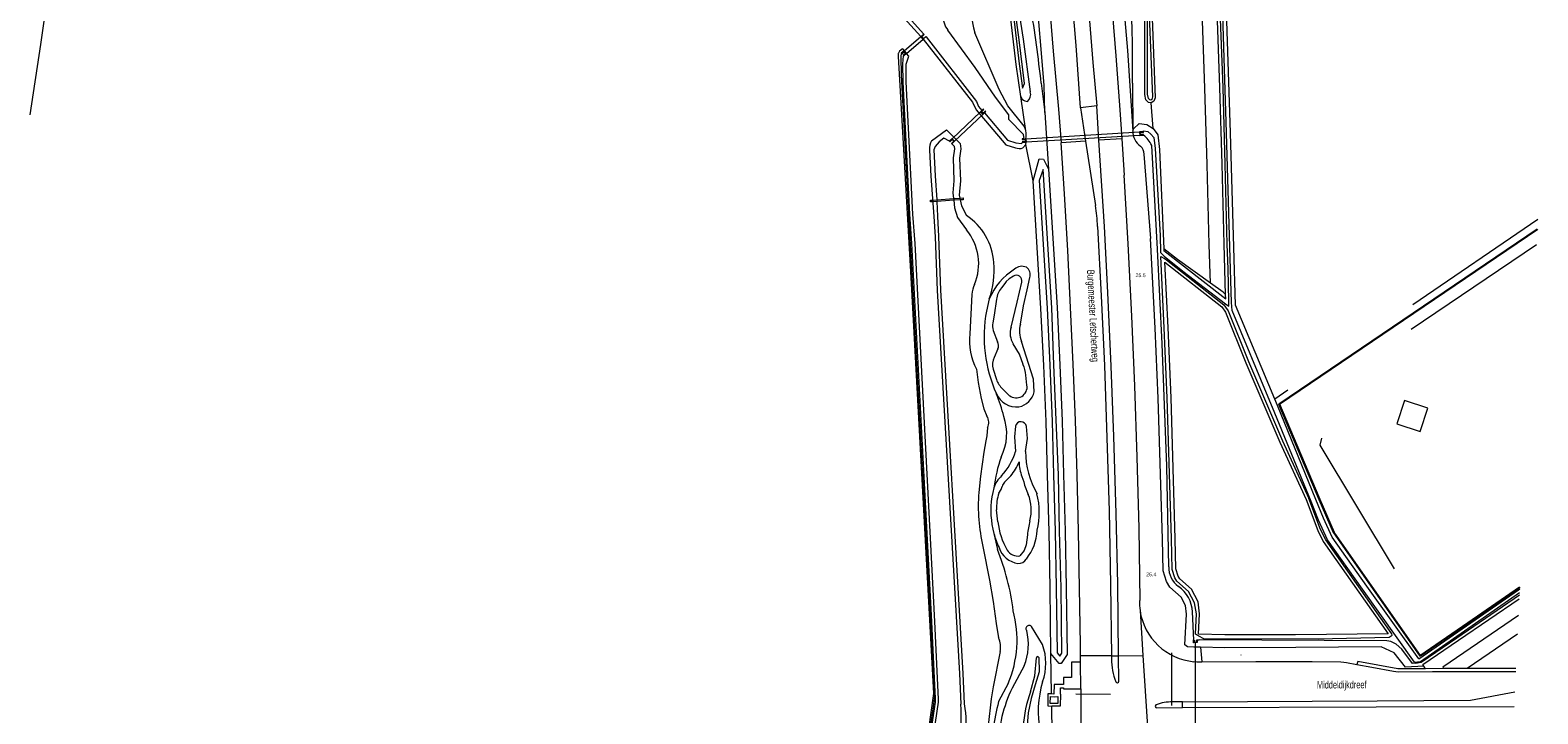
# Model space of a CAD drawing. Header units: metres. Extents: x 120324 to 133000, y 395500 to 402438.
# Tile 55 of 95: x 126024 to 126529, y 400428 to 400657. Entities that reach past the tile are written whole.
import ezdxf

# ---------------------------------------------------------------- set-up
doc = ezdxf.new("R2010")
doc.units = ezdxf.units.M
doc.linetypes.add('DGN1', pattern=[76.057638, 0, -76.057638])
doc.linetypes.add('DGN2', pattern=[101.410184, 50.705092, -50.705092])
for name, color, linetype, lineweight, true_color in [('gg-afsc-hekwerk', 7, 'Continuous', 30, 0x00d228), ('gg-bbg-lage trafo', 7, 'Continuous', 13, 0xff5000), ('gg-bbg-overig bouwwerk', 7, 'Continuous', 0, 0xff5000), ('gg-knt-BGT kruinlijn', 7, 'Continuous', 0, 0x787878), ('gg-knt-bronhoudergrens', 7, 'DGN2', 0, 0xffaad2), ('gg-kntw-bovenkant insteek waterloop', 7, 'Continuous', 0, 0xa0a0ff), ('gg-kntw-waterlijn', 7, 'Continuous', 0, 0xaaebff), ('gg-kwrk-duiker nz buis', 7, 'DGN2', 0, 0x969696), ('gg-kwrk-duiker nz vlak', 7, 'DGN2', 0, 0x969696), ('gg-kwrk-kunstwerk', 7, 'Continuous', 0, 0xd2d2d2), ('gg-kwrk-kunstwerk niveau 01', 7, 'Continuous', 0, 0xd2d2d2), ('gg-kwrk-uitstroombak niveau min 01', 7, 'Continuous', 0, 0x477c96), ('gt-grn-groengrens', 7, 'Continuous', 0, 0x96c800), ('gt-grn-weggrens', 7, 'Continuous', 0, 0x787878), ('gt-knt-lijn portaal', 7, 'Continuous', 13, 0x8dafbb), ('gt-knt-waarschuwingshek', 7, 'DGN1', 0, 0x009600), ('gx-grn-maaiveld', 7, 'Continuous', 0, 0xb88d57)]:
    doc.layers.add(name, color=color, linetype=linetype, lineweight=lineweight, true_color=true_color)
for name, color, linetype, lineweight in [('gg-anno-openbare ruimte label', 7, 'Continuous', 13), ('gg-knt-bovenkant onderkant talud', 7, 'Continuous', 0), ('gg-knt-verharding', 7, 'Continuous', 0), ('gg-knt-verharding nz', 7, 'DGN2', 0), ('gt-anno-nummer hm paal', 7, 'Continuous', 0), ('gt-grn-vlakafsluiter', 6, 'DGN1', 0)]:
    doc.layers.add(name, color=color, linetype=linetype, lineweight=lineweight)
doc.styles.add('StyleArial', font='arial.ttf')

msp = doc.modelspace()

# ---------------------------------------------------------------- linework, layer by layer
at = {"layer": 'gg-afsc-hekwerk'}
msp.add_line((126523.27, 400470.65), (126505.91, 400458.73), dxfattribs=at)
at = {"layer": 'gg-afsc-hekwerk', "flags": 128}
for points in [[(126529.13, 400590.56), (126442.67, 400531.9), (126456.22, 400500)], [(126505.91, 400458.73), (126489.84, 400447.69), (126460.92, 400488.93), (126456.22, 400500)]]:
    msp.add_lwpolyline(points, dxfattribs=at)
at = {"layer": 'gg-bbg-lage trafo', "flags": 128}
msp.add_lwpolyline([(126368.53, 400431.7), (126367.53, 400431.75), (126366.02, 400431.74), (126366.07, 400434.04), (126367.58, 400433.97), (126368.57, 400434), (126368.53, 400431.7)], dxfattribs=at)
at = {"layer": 'gg-bbg-overig bouwwerk', "flags": 128}
msp.add_lwpolyline([(126482.08, 400525.32), (126489.89, 400522.81), (126492.41, 400530.63), (126484.6, 400533.15), (126482.08, 400525.32)], dxfattribs=at)
at = {"layer": 'gg-knt-BGT kruinlijn', "flags": 128}
for points in [[(126377.12, 401004.23), (126377.82, 401003.62), (126375.88, 400984.91), (126373.22, 400946.95), (126372.54, 400926.19), (126372.25, 400908), (126372.27, 400888.06), (126372.75, 400869.59), (126375.33, 400822.6), (126376.93, 400804.19), (126378.8, 400785.33), (126380.68, 400767.73), (126382.82, 400748.73), (126384.9, 400729.61), (126386.62, 400711.05), (126388.39, 400692.53), (126389.93, 400672.35), (126391.92, 400650.44), (126393.65, 400623.39)], [(126364.14, 400629.68), (126363.97, 400638.73), (126361.15, 400672.18), (126359.31, 400692.63), (126355.22, 400734.81), (126352.92, 400756.35), (126350.54, 400778.09), (126348.07, 400802.84), (126346.35, 400823.8), (126344.74, 400848.82), (126344.04, 400864.09), (126343.36, 400885.63), (126343.39, 400903.35), (126343.49, 400924.82), (126344.31, 400945.83), (126345.31, 400963.43), (126346.81, 400986), (126348.05, 401001.28)], [(126362.17, 400447.16), (126362.23, 400442.3), (126360.89, 400438), (126359.55, 400433.37), (126358.61, 400428.59), (126357.44, 400414.49), (126358.2, 400404.59), (126358.57, 400393.11), (126358.5, 400384.17), (126357.54, 400376), (126356.8, 400365.23), (126357.78, 400342.87), (126357.05, 400327.32), (126356.43, 400319.17), (126356.11, 400308.3), (126356.4, 400293.3), (126355.73, 400280.32), (126355.21, 400268.13), (126354.95, 400256.39), (126354.83, 400249.34), (126355.05, 400242.81)], [(126359.37, 400435.65), (126360.84, 400441.01), (126361.4, 400447.04)]]:
    msp.add_lwpolyline(points, dxfattribs=at)
at = {"layer": 'gg-knt-BGT kruinlijn'}
for centre, radius, start, end in [((126361.79, 400447.05), 0.397, 16.3106, 181.5136), ((126399.2, 400421.21), 42.36, 160.0715, 176.2512)]:
    msp.add_arc(centre, radius, start, end, dxfattribs=at)
at = {"layer": 'gg-knt-bovenkant onderkant talud'}
for p, q in [((126362.97, 400639.4), (126364.14, 400629.68)), ((126393.5, 400639.48), (126393.65, 400623.39)), ((126363.41, 400451.44), (126359.68, 400457.49)), ((126357.26, 400444.34), (126353.21, 400436.85))]:
    msp.add_line(p, q, dxfattribs=at)
for centre, radius, start, end in [((125883.85, 400586.55), 482.03, 6.2945, 9.3893), ((126049.14, 400646.81), 344.44, 358.7807, 2.3915), ((126358.88, 400456.84), 1.03, 38.8909, 221.9062), ((126339.02, 400451.61), 19.64, 338.2768, 13.4004), ((126346.34, 400445.16), 18.18, 340.1057, 20.1794), ((126396.59, 400428.93), 34.64, 163.1331, 190.9372), ((126394.03, 400416.99), 45.39, 154.0494, 179.6691)]:
    msp.add_arc(centre, radius, start, end, dxfattribs=at)
at = {"layer": 'gg-knt-bronhoudergrens', "flags": 128}
for points in [[(126529.29, 400593.76), (126441.16, 400533.63)], [(126528.88, 400585.32), (126460.78, 400539.35), (126456.29, 400518.18), (126490.42, 400461.29), (126505.91, 400458.73)]]:
    msp.add_lwpolyline(points, dxfattribs=at)
at = {"layer": 'gg-knt-verharding'}
for p, q in [((126381.57, 400631.88), (126376.1, 400631.14)), ((126376.1, 400631.14), (126377.8, 400620.06)), ((126382.3, 400620.35), (126381.57, 400631.88)), ((126377.8, 400620.06), (126381.1, 400598.46)), ((126389.92, 400620.85), (126390.72, 400608.61)), ((126376.18, 400445.58), (126376.17, 400447.66)), ((126386.54, 400447.7), (126386.55, 400446.65)), ((126388.99, 400439.23), (126388.88, 400447.71)), ((126376.24, 400436.6), (126376.18, 400445.58)), ((126367.23, 400434.89), (126366.45, 400434.9)), ((126401.69, 400430.28), (126410.27, 400430.32)), ((126410.26, 400432.28), (126406.94, 400432.26))]:
    msp.add_line(p, q, dxfattribs=at)
at = {"layer": 'gg-knt-verharding', "flags": 128}
for points in [[(126352.75, 401007.34), (126351.1, 400984.68), (126349.56, 400963.25), (126348.6, 400945.59), (126347.92, 400924.43), (126347.65, 400903.42), (126347.7, 400885.14), (126348.76, 400846.27), (126350.38, 400823.71), (126352.04, 400803.01), (126354.42, 400779.35), (126356.89, 400756.53), (126359.08, 400735.77), (126361.23, 400714.9), (126363.33, 400693.62), (126365.3, 400670.9), (126366.96, 400650.11), (126368.79, 400630.71), (126369.66, 400619.52)], [(126376.1, 400631.14), (126374.67, 400652.06), (126373.14, 400670.6), (126370.94, 400695.92), (126369.12, 400715.08), (126366.74, 400738), (126362.18, 400780.39), (126362.54, 400780.44), (126362.28, 400783.12), (126360.17, 400804.01), (126358.36, 400824.99), (126357.15, 400843.61), (126356.13, 400864.71), (126355.6, 400885.26), (126355.5, 400903.61), (126355.76, 400924.16), (126356.49, 400945.08), (126357.43, 400963.1), (126358.99, 400984.19), (126360.66, 401002.12), (126361.28, 401007.47)], [(126365.92, 401006.89), (126363.77, 400983.95), (126362.47, 400965.6), (126361.3, 400945.29), (126360.66, 400927.36), (126360.29, 400906.97), (126360.35, 400888.23), (126360.85, 400868.33), (126361.58, 400850.04), (126363.4, 400822.13), (126365.05, 400803.1), (126366.96, 400783.52), (126368.92, 400765.37), (126370.86, 400747.69), (126373.04, 400727.44), (126374.84, 400709.37), (126378.25, 400671.58), (126380.27, 400646.32), (126381.57, 400631.88)], [(126368.36, 400918.8), (126368.14, 400907.58), (126368.23, 400888.46), (126368.66, 400868.8), (126369.52, 400848.75), (126371.25, 400822.45), (126372.72, 400805.83), (126374.76, 400784.86), (126378.68, 400748.35), (126380.74, 400728.94), (126382.61, 400710.4), (126384.34, 400691.61), (126386.08, 400672.04), (126387.97, 400648.55), (126389.28, 400630.56), (126389.92, 400620.85)], [(126376.17, 400447.66), (126376.15, 400451.41), (126375.51, 400489.46), (126375.01, 400508.38), (126374.42, 400526.47), (126373.69, 400545.38), (126372.82, 400564.35), (126371.85, 400583.39), (126370.75, 400602.37), (126369.66, 400619.52)], [(126388.88, 400447.71), (126388.59, 400471.67), (126388.06, 400495.39), (126387.3, 400521.16), (126386.4, 400544.69), (126385.3, 400569.3), (126384.15, 400591.49), (126382.3, 400620.35)], [(126395.85, 400466.15), (126396.1, 400466.19), (126395.76, 400490.39), (126395.13, 400514.24), (126394.36, 400538.04), (126393.3, 400561.41), (126392.05, 400585.59), (126390.72, 400608.61)], [(126381.82, 400591.48), (126383.04, 400568.18), (126384.12, 400544.9), (126384.99, 400520.71), (126385.73, 400496.18), (126386.22, 400471.6), (126386.54, 400447.7)], [(126376.18, 400445.58), (126373.12, 400445.5), (126373.14, 400440.41), (126370.46, 400440.36), (126370.46, 400438.06)], [(126414.11, 400445.72), (126415.06, 400445.65), (126415.92, 400445.63), (126416.78, 400445.65)], [(126416.78, 400445.65), (126434.8, 400445.73), (126453.69, 400445.78), (126463.27, 400445.69), (126464.27, 400445.6), (126465.26, 400445.48), (126468.72, 400444.81)], [(126370.46, 400438.06), (126367.29, 400438.12), (126367.23, 400434.89)], [(126366.45, 400434.9), (126365.22, 400434.92), (126365.17, 400430.89), (126366.51, 400430.86)], [(126369.42, 400434.86), (126369.34, 400430.8), (126366.51, 400430.86)], [(126369.42, 400434.86), (126369.46, 400436.96), (126370.47, 400436.94)], [(126370.47, 400436.94), (126370.47, 400436.57), (126376.24, 400436.6)], [(126376.24, 400436.6), (126376.26, 400432.51), (126376.26, 400414.45), (126376.23, 400407.8)], [(126410.26, 400432.28), (126475.51, 400432.63), (126506.76, 400432.78), (126521.56, 400435.57)], [(126410.27, 400430.32), (126475.14, 400430.57), (126521.32, 400430.73)]]:
    msp.add_lwpolyline(points, dxfattribs=at)
at = {"layer": 'gg-knt-verharding'}
for centre, radius, start, end in [((126329.31, 400589.54), 52.55, 2.1184, 9.7818), ((126415.99, 400465.77), 20.14, 178.9053, 188.45), ((126415.98, 400465.77), 20.14, 188.4506, 264.6663), ((126404.74, 400445.94), 18.2, 177.7433, 202.5385), ((126388.43, 400439.19), 0.554, 205.016, 284.1759), ((126388.43, 400439.19), 0.554, 284.1894, 3.5294), ((126401.68, 400430.82), 0.536, 109.9404, 271.2124), ((126407.1, 400415.17), 17.09, 90.5364, 109.1286)]:
    msp.add_arc(centre, radius, start, end, dxfattribs=at)
at = {"layer": 'gg-knt-verharding nz'}
for p, q in [((126386.54, 400447.7), (126388.88, 400447.71)), ((126410.27, 400430.32), (126410.26, 400432.28))]:
    msp.add_line(p, q, dxfattribs=at)
at = {"layer": 'gg-kntw-bovenkant insteek waterloop'}
for p, q in [((126323.48, 400654.14), (126322.69, 400655.04)), ((126316.5, 400650.91), (126317.08, 400650.27)), ((126317.08, 400650.27), (126317.84, 400649.34)), ((126357.5, 400633.5), (126358.38, 400633.28)), ((126400.45, 400624.28), (126401.99, 400622.12)), ((126357.84, 400620.83), (126357.9, 400619.64)), ((126357.87, 400618.86), (126357.9, 400619.64)), ((126356.82, 400617.75), (126357.87, 400618.86)), ((126397.39, 400615.64), (126399.62, 400587.4)), ((126404, 400583.98), (126404.02, 400583.36)), ((126404.02, 400583.36), (126424.77, 400567.27)), ((126424.77, 400567.27), (126424.73, 400568.68)), ((126345.59, 400567.21), (126344.6, 400563.14)), ((126441.16, 400533.63), (126428.03, 400565.07)), ((126347.11, 400488.67), (126348.28, 400483.28)), ((126416.27, 400450.58), (126414.11, 400450.62)), ((126491.07, 400444.26), (126490.73, 400444.73)), ((126351.92, 400438.39), (126348.7, 400432.33))]:
    msp.add_line(p, q, dxfattribs=at)
at = {"layer": 'gg-kntw-bovenkant insteek waterloop', "flags": 128}
for points in [[(126424.73, 400568.68), (126424.2, 400585.52), (126423.52, 400612.3), (126422.78, 400637.98), (126421.87, 400663.72), (126420.9, 400688.88), (126420.15, 400717.83), (126419.61, 400745.61), (126419, 400771.7), (126418.24, 400796.72), (126417.52, 400822.55), (126416.67, 400848.27), (126416.06, 400878.66), (126416.35, 400906.02), (126417.36, 400930.88), (126419.55, 400962.62), (126422.05, 400989.58), (126422.73, 400998.42), (126423.06, 400999.24)], [(126428.03, 400565.07), (126427.45, 400584.57), (126426.34, 400622.87), (126419.68, 400827.32)], [(126356.14, 400634.99), (126354.6, 400645.74), (126352.39, 400664.63), (126349.88, 400683.61), (126348.07, 400702.36), (126346.24, 400717.24), (126344.48, 400731.77), (126342.51, 400746.77), (126339.84, 400765.16), (126337.3, 400783.8), (126334.73, 400802.06)], [(126343.66, 400755.3), (126346.3, 400736.77), (126348.58, 400718.29), (126352.87, 400680.99), (126354.31, 400670.75), (126356.94, 400654.15), (126359.3, 400636.52)], [(126399.77, 400670.28), (126401.14, 400634.58), (126400.7, 400633.42), (126399.82, 400632.81)], [(126322.69, 400655.04), (126317.04, 400661.26), (126314.37, 400665.83)], [(126399.82, 400632.81), (126398.86, 400633.03), (126398.06, 400633.86), (126397.71, 400635.65), (126397.72, 400656.11), (126397.69, 400669)], [(126357.22, 400625.08), (126351.84, 400631.88), (126348.89, 400637.32), (126340.77, 400656.34)], [(126323.48, 400654.14), (126339.96, 400633.14), (126341.21, 400630.5), (126351.08, 400618.76), (126354.34, 400617.8)], [(126328.52, 400433.19), (126328.27, 400440.2), (126327.34, 400459.13), (126320.74, 400585.78), (126319.98, 400595.63), (126317.78, 400639.86), (126317.72, 400645.79), (126318.62, 400648.47), (126317.84, 400649.34)], [(126393.65, 400623.39), (126393.87, 400624.13), (126395.82, 400625.89), (126398.32, 400625.59), (126400.45, 400624.28)], [(126326.28, 400620.15), (126331.29, 400623.85), (126335.77, 400619.23), (126336.07, 400617.5), (126335.61, 400614.31), (126335.89, 400606.7), (126335.48, 400601.92), (126336.27, 400598.4), (126337.91, 400595.18)], [(126401.99, 400622.12), (126402.55, 400617.18), (126404, 400583.98)], [(126325.56, 400617.06), (126326.04, 400608.35), (126327.04, 400594.83), (126327.41, 400588.01), (126328.09, 400570.04), (126335.63, 400441.72), (126336.04, 400431.52)], [(126360.23, 400606.7), (126362.31, 400614.12), (126363.72, 400613.97), (126365.39, 400610.65)], [(126365.39, 400610.65), (126368.26, 400564.27), (126369.19, 400545.17), (126369.98, 400526.27), (126370.46, 400508.38), (126371.03, 400489.46), (126371.36, 400470.44), (126371.65, 400448.08), (126369.6, 400445.1), (126369, 400445.09), (126366.24, 400448.42)], [(126366.24, 400448.42), (126365.96, 400470.36), (126365.63, 400489.33), (126365.06, 400508.22), (126364.58, 400526.1), (126363.8, 400544.92), (126362.87, 400563.97), (126360.23, 400606.7)], [(126414.11, 400450.62), (126411.99, 400450.67), (126411.11, 400451.39), (126411.63, 400461.67), (126411.32, 400464.53), (126409.89, 400467.36), (126406.09, 400470.66), (126404.88, 400472.53), (126403.8, 400476.13), (126403.54, 400486.77), (126402.15, 400533.97), (126401.16, 400557.42), (126399.62, 400587.4)], [(126404.33, 400579.55), (126423.44, 400564.54), (126424.64, 400562.71)], [(126415.59, 400454.89), (126415.94, 400461.79), (126415.51, 400465.77), (126413.35, 400470.05), (126409.37, 400473.51), (126408.82, 400474.36), (126408.08, 400476.82), (126407.83, 400486.88), (126406.45, 400534.12), (126405.45, 400557.62), (126404.33, 400579.55)], [(126356, 400558.79), (126357.08, 400564.89), (126358.3, 400570.2), (126359.13, 400574.36)], [(126424.64, 400562.71), (126431.51, 400545.84), (126442.87, 400519.26), (126451.69, 400500)], [(126360.64, 400536.07), (126360.41, 400540.3), (126356.4, 400552.93)], [(126454.96, 400500), (126442.06, 400531.49), (126441.16, 400533.63)], [(126354.33, 400524.54), (126354.01, 400521.05), (126354.38, 400516.12)], [(126357.73, 400516.14), (126358.33, 400520.46), (126358.04, 400524.48)], [(126451.69, 400500), (126455.58, 400489.62), (126457.39, 400485.96), (126479.18, 400455.07)], [(126489.38, 400446.62), (126472.02, 400470.97), (126460.38, 400487.43), (126457.49, 400493.76), (126454.96, 400500)], [(126346.47, 400491.62), (126346.75, 400490.14), (126347.11, 400488.67)], [(126489.38, 400446.62), (126522.78, 400469.78), (126523.25, 400470.08)], [(126490.73, 400444.73), (126502.71, 400452.9), (126523.08, 400466.81)], [(126479.18, 400455.07), (126448.13, 400454.71), (126424.47, 400454.69), (126415.59, 400454.89)], [(126491.07, 400444.26), (126485.02, 400443.91), (126481.14, 400448.68), (126476.82, 400450.74), (126448.19, 400450.41), (126424.42, 400450.39), (126416.27, 400450.58)], [(126327.01, 400421.58), (126328.56, 400432.11), (126328.52, 400433.19)]]:
    msp.add_lwpolyline(points, dxfattribs=at)
at = {"layer": 'gg-kntw-bovenkant insteek waterloop'}
for centre, radius, start, end in [((126362.24, 400663.65), 22.67, 164.717, 198.8017), ((126358.05, 400635.36), 1.94, 190.797, 253.414), ((126356.35, 400635.61), 3.09, 311.0606, 17.0673), ((126351.46, 400622.07), 6.51, 12.7955, 27.5459), ((126330.55, 400617.53), 5.01, 148.4841, 185.3967), ((126351.45, 400622.07), 6.51, 348.9888, 12.8035), ((126399.74, 400623.34), 6.09, 179.5345, 234.5879), ((126355.65, 400621.21), 3.65, 249.0417, 288.8382), ((126393.79, 400615.71), 3.61, 358.9673, 47.6827), ((126326.24, 400577.82), 20.92, 4.2254, 56.0955), ((126318.23, 400576.8), 28.99, 340.6783, 5.0531), ((126364.71, 400559.49), 20.62, 121.2397, 158.0087), ((126356.54, 400574.41), 3.71, 66.6, 132.9964), ((126356.1, 400575.29), 3.17, 342.9626, 52.6569), ((126391.61, 400554.72), 47.75, 169.8479, 203.8524), ((126364.41, 400556.41), 8.74, 164.2164, 203.4753), ((126354.78, 400538.54), 7.52, 204.5272, 275.5309), ((126313.86, 400520.09), 37.36, 11.9441, 24.2181), ((126354.12, 400537.6), 6.7, 281.9225, 346.8151), ((126334.4, 400522.02), 17.03, 332.831, 19.8922), ((126356.18, 400524.21), 1.88, 8.2698, 170.1259), ((126400.29, 400496.59), 53.72, 160.8136, 172.1606), ((126332.19, 400523.37), 23.34, 318.6446, 341.914), ((126385.05, 400515.93), 27.32, 179.5522, 210.7219), ((126375.58, 400496.37), 29.49, 165.1758, 189.2751), ((126356.07, 400500.88), 9.5, 131.9477, 161.3317), ((126336.24, 400495.65), 26.09, 346.826, 14.0148), ((126375.5, 400496.34), 29.41, 195.1199, 204.9666), ((126344.5, 400490.69), 17.18, 321.7366, 356.6874), ((126274.14, 400453.12), 80.04, 6.9362, 22.1329), ((126356.42, 400486.5), 8, 198.7588, 261.1773), ((126355.28, 400481.83), 3.23, 268.3485, 326.7473), ((126317.26, 400453.02), 37.62, 337.1114, 15.0535), ((126412.26, 400415.24), 65.82, 164.953, 181.2873), ((126252.09, 400426.95), 84.07, 353.3001, 3.1139)]:
    msp.add_arc(centre, radius, start, end, dxfattribs=at)
at = {"layer": 'gg-kntw-waterlijn'}
for p, q in [((126328.06, 400600.39), (126328.09, 400599.84)), ((126333.7, 400600.8), (126333.74, 400600.22)), ((126339.78, 400568.7), (126339.04, 400555.49)), ((126346.87, 400556.64), (126348.33, 400552.87)), ((126348.47, 400550.46), (126347.2, 400547.6)), ((126346.88, 400543.68), (126347.97, 400540.25)), ((126358.2, 400538.31), (126357.82, 400541.68)), ((126349.99, 400537.07), (126352.29, 400534.84)), ((126350.72, 400505.84), (126352.75, 400507.99)), ((126348.43, 400492.6), (126348.03, 400496.56)), ((126414.13, 400452.97), (126413.63, 400462.38)), ((126415.18, 400452.98), (126415.89, 400452.98))]:
    msp.add_line(p, q, dxfattribs=at)
at = {"layer": 'gg-kntw-waterlijn', "flags": 128}
for points in [[(126425.77, 400566.6), (126425.54, 400577.13), (126425.28, 400585.55), (126424.6, 400612.33), (126423.86, 400638.02), (126422.95, 400663.77), (126421.98, 400688.91), (126421.23, 400717.85), (126420.69, 400745.63), (126420.08, 400771.73), (126419.32, 400796.76), (126418.35, 400822.79), (126417.75, 400848.3), (126417.14, 400878.67), (126417.43, 400905.99), (126418.44, 400930.82), (126420.63, 400962.54), (126423.32, 400989.48), (126424.1, 400997.6), (126424.91, 400999)], [(126426.68, 400565.98), (126426.13, 400584.53), (126425.02, 400622.83), (126418.7, 400827.29), (126418.69, 400827.85)], [(126335.72, 400802.19), (126338.29, 400783.94), (126340.83, 400765.3), (126343.5, 400746.91), (126345.47, 400731.9), (126347.23, 400717.36), (126349.06, 400702.47), (126350.88, 400683.72), (126353.38, 400664.76), (126355.6, 400645.87), (126356.75, 400637.81), (126357.42, 400639.34), (126355.62, 400654.01), (126353.32, 400670.6), (126351.88, 400680.87), (126347.59, 400718.17), (126345.31, 400736.64), (126342.67, 400755.17)], [(126398.76, 400670.41), (126400.29, 400634.9), (126399.96, 400633.99), (126399.64, 400633.78), (126399.32, 400633.85), (126398.9, 400634.29), (126398.61, 400635.73), (126398.61, 400669.96)], [(126317.84, 400662.77), (126319.57, 400660.46), (126323.63, 400655.87)], [(126324.42, 400654.96), (126341.29, 400633.29), (126342, 400631.68), (126343.11, 400630.33)], [(126357.22, 400620.8), (126357.03, 400622.21), (126352.09, 400627.3), (126352.17, 400628.85), (126347.62, 400634.81), (126340.81, 400644.74), (126331.74, 400657.2)], [(126323.72, 400500.05), (126323.55, 400503.21), (126321.37, 400543.28), (126316.23, 400642.26), (126316.09, 400648.41), (126316.18, 400649.39)], [(126327.51, 400433.34), (126327.22, 400440.15), (126326.29, 400459.07), (126319.69, 400585.72), (126318.93, 400595.57), (126316.73, 400639.83), (126316.67, 400645.96), (126316.82, 400648.62)], [(126343.96, 400629.48), (126351.67, 400620.4), (126354.46, 400619.47), (126356.4, 400619.26), (126356.65, 400619.58)], [(126332.23, 400619.98), (126330.33, 400621.05), (126328.77, 400619.77), (126327.42, 400618.2), (126326.98, 400617.14), (126327.47, 400608.44), (126328.06, 400600.39)], [(126397.18, 400623.2), (126397.17, 400623.52), (126398.64, 400623.26), (126399.67, 400622.35), (126400.65, 400621.26), (126401.18, 400617.52), (126402.76, 400588.42), (126402.94, 400582.76), (126404.18, 400581.46)], [(126333.7, 400600.8), (126333.52, 400602.72), (126333.86, 400606.75), (126333.59, 400614.42), (126334.03, 400617.47), (126333.89, 400618.27), (126333.06, 400619.12)], [(126405.68, 400477.5), (126405.02, 400511.22), (126403.45, 400552.18), (126401.96, 400583.88), (126399.98, 400618.6)], [(126363.65, 400610.54), (126362.27, 400606.82), (126364.91, 400564.08), (126365.84, 400545.02), (126366.63, 400526.17), (126367.11, 400508.28), (126367.68, 400489.38), (126368.01, 400470.39), (126368.29, 400448.69), (126369.19, 400447.6), (126369.89, 400448.61), (126369.61, 400470.41), (126369.04, 400489.42), (126368.71, 400508.33), (126367.2, 400545.09), (126366.51, 400564.17), (126363.65, 400610.54)], [(126337.29, 400431.57), (126336.88, 400441.78), (126329.34, 400570.1), (126328.66, 400588.06), (126328.29, 400594.91), (126328.09, 400599.84)], [(126333.74, 400600.22), (126333.94, 400597.65), (126334.88, 400594.41), (126337.96, 400590.29)], [(126415.68, 400454.34), (126414.59, 400454.94), (126414.94, 400461.76), (126414.29, 400465.41), (126412.34, 400469.27), (126408.42, 400472.68), (126407.68, 400473.83), (126406.84, 400476.61), (126406.58, 400486.85), (126405.2, 400534.08), (126404.2, 400557.56), (126402.99, 400581.38), (126404.23, 400580.74)], [(126404.18, 400581.46), (126410.41, 400576.48), (126424.73, 400565.55)], [(126404.23, 400580.74), (126404.95, 400580.34), (126424.18, 400565.23), (126424.69, 400564.45)], [(126353.65, 400574.87), (126352.21, 400573.96), (126351.24, 400573.07), (126350.76, 400572.32), (126349.65, 400570.92)], [(126352.85, 400557.72), (126354.89, 400566.15), (126356.44, 400572.84)], [(126348.04, 400567.08), (126347.24, 400561.75), (126346.77, 400559.14)], [(126424.69, 400564.45), (126425.53, 400563.18), (126432.44, 400546.22), (126443.78, 400519.66), (126452.62, 400500.38)], [(126424.73, 400565.55), (126425.81, 400564.72), (126425.77, 400566.6)], [(126439.55, 400532.96), (126426.87, 400563.32), (126426.68, 400565.98)], [(126356.87, 400545.29), (126355.67, 400548.64), (126353.55, 400552.16)], [(126341.32, 400543.66), (126341.88, 400539.18), (126342.85, 400533.82), (126343.77, 400530.43), (126344.77, 400527.89)], [(126453.35, 400499.34), (126440.44, 400530.82), (126439.55, 400532.96)], [(126344.96, 400524.12), (126344.81, 400521.32), (126344.37, 400519.62), (126343.78, 400515.87), (126342.64, 400507.81), (126342.04, 400502.34)], [(126348.83, 400502.19), (126349.51, 400503.38), (126349.88, 400504.4)], [(126356.47, 400507.74), (126357.12, 400505.92), (126357.37, 400504.82), (126358.62, 400501.75)], [(126415.68, 400454.34), (126417.28, 400453.46), (126455.67, 400453.41), (126479.54, 400453.92), (126480.48, 400454.6), (126480.43, 400455.04), (126458.25, 400486.47), (126456.5, 400490.02), (126452.62, 400500.38)], [(126488, 400445.53), (126470.59, 400469.96), (126458.86, 400486.55), (126455.88, 400493.07), (126453.35, 400499.34)], [(126358.36, 400488.22), (126357.92, 400484.86), (126357.3, 400482.98), (126355.82, 400481.15)], [(126343.43, 400484.29), (126345.67, 400473.04), (126346.9, 400465.88), (126347.86, 400458.52), (126348.68, 400453.75)], [(126488, 400445.53), (126489.95, 400445.8), (126523.18, 400468.84)], [(126488.27, 400445.16), (126490.16, 400445.56), (126502.15, 400453.72), (126523.15, 400468.06)], [(126488.27, 400445.16), (126487.26, 400445.15), (126483.7, 400449.95), (126481.81, 400451.55), (126480, 400452.42), (126478.7, 400452.7), (126415.89, 400452.98)], [(126349.23, 400449.09), (126346.87, 400437.33), (126346.22, 400433.29), (126345.24, 400424.31)], [(126304.83, 400272.57), (126304.42, 400272.47), (126303.96, 400272.82), (126307.32, 400298.58), (126311.86, 400326.79), (126313.71, 400339.97), (126317.15, 400364.5), (126324.25, 400412.79), (126326.92, 400430.69), (126327.2, 400433.39)], [(126326.02, 400421.72), (126327.56, 400432.17), (126327.51, 400433.34)]]:
    msp.add_lwpolyline(points, dxfattribs=at)
at = {"layer": 'gg-kntw-waterlijn'}
for centre, radius, start, end in [((126337.52, 400661.88), 7.44, 176.0126, 218.9815), ((126391.35, 400614.45), 9.58, 25.7148, 52.0153), ((126324.29, 400578.96), 17.75, 337.1829, 39.6444), ((126354.6, 400573.25), 1.88, 347.3674, 120.4825), ((126349, 400568.13), 9.24, 154.6846, 176.4956), ((126354.98, 400566.42), 6.98, 139.7864, 174.5423), ((126351.44, 400558.08), 4.79, 167.1443, 197.4772), ((126359.43, 400553.28), 20.51, 173.8137, 207.9972), ((126359.46, 400555.73), 6.9, 163.1721, 211.1135), ((126345.63, 400551.5), 3.03, 339.9669, 26.8804), ((126352.4, 400545.2), 5.72, 155.2093, 195.3965), ((126346.62, 400540.67), 11.24, 5.1459, 24.2522), ((126355.61, 400542.86), 8.07, 198.8636, 225.8501), ((126354.57, 400537.73), 3.68, 231.7451, 9.1012), ((126341.96, 400525.86), 3.47, 329.9188, 35.765), ((126342.95, 400517.02), 13.32, 317.3507, 340.8197), ((126371.85, 400513.22), 16.32, 182.0354, 199.6159), ((126353.69, 400503.12), 4.02, 137.6063, 161.5044), ((126403.63, 400498), 61.74, 175.968, 192.8313), ((126362.9, 400497.3), 14.9, 160.8707, 182.8605), ((126344.61, 400496.37), 15.01, 346.4339, 20.9994), ((126373.04, 400495.46), 24.77, 186.6361, 209.9442), ((126384.11, 400485.94), 25.85, 164.4984, 174.9485), ((126355.1, 400485.18), 4.09, 210.6399, 280.2123), ((126413.56, 400477.27), 7.89, 178.3167, 233.8087), ((126402.69, 400461.88), 10.96, 2.6232, 55.4255), ((126341.42, 400450.53), 7.94, 349.5507, 23.9517), ((126294.24, 400424.44), 43.63, 353.7171, 9.4013)]:
    msp.add_arc(centre, radius, start, end, dxfattribs=at)
at = {"layer": 'gg-kwrk-duiker nz buis'}
msp.add_line((126414.62, 400418.77), (126414.59, 400452.09), dxfattribs=at)
at = {"layer": 'gg-kwrk-duiker nz vlak'}
for p, q in [((126317.08, 400650.27), (126322.69, 400655.04)), ((126317.84, 400649.34), (126323.48, 400654.14)), ((126342.67, 400629.89), (126333.13, 400620.85)), ((126343.51, 400629.04), (126333.96, 400619.98)), ((126357.84, 400620.83), (126395.93, 400623.13)), ((126396, 400621.93), (126357.9, 400619.64))]:
    msp.add_line(p, q, dxfattribs=at)
at = {"layer": 'gg-kwrk-kunstwerk'}
for p, q in [((126497.87, 400443.38), (126491.72, 400443.36)), ((126505.58, 400443.4), (126497.87, 400443.38)), ((126521.94, 400443.45), (126505.58, 400443.4))]:
    msp.add_line(p, q, dxfattribs=at)
at = {"layer": 'gg-kwrk-kunstwerk', "flags": 128}
for points in [[(126491.72, 400443.36), (126482.38, 400443.33), (126468.95, 400445.77), (126468.72, 400444.81)], [(126468.72, 400444.81), (126473.71, 400443.85), (126480.95, 400442.49), (126481.73, 400442.37), (126482.52, 400442.32), (126494, 400442.38), (126521.89, 400442.46)]]:
    msp.add_lwpolyline(points, dxfattribs=at)
at = {"layer": 'gg-kwrk-kunstwerk niveau 01'}
for p, q in [((126326.64, 400600.29), (126328.06, 400600.39)), ((126328.09, 400599.84), (126326.68, 400599.75)), ((126328.06, 400600.39), (126333.7, 400600.8)), ((126333.74, 400600.22), (126328.09, 400599.84)), ((126333.7, 400600.8), (126335.7, 400600.95)), ((126335.83, 400600.36), (126333.74, 400600.22))]:
    msp.add_line(p, q, dxfattribs=at)
at = {"layer": 'gg-kwrk-kunstwerk niveau 01', "flags": 128}
for points in [[(126326.68, 400599.75), (126325.9, 400599.7), (126325.85, 400600.23), (126326.64, 400600.29)], [(126335.7, 400600.95), (126336.82, 400601.03), (126336.85, 400600.43), (126335.83, 400600.36)]]:
    msp.add_lwpolyline(points, dxfattribs=at)
at = {"layer": 'gg-kwrk-uitstroombak niveau min 01'}
for p, q in [((126322.69, 400655.04), (126323.63, 400655.87)), ((126343.11, 400630.33), (126342.67, 400629.89)), ((126342.67, 400629.89), (126343.51, 400629.04)), ((126343.51, 400629.04), (126343.96, 400629.48)), ((126333.13, 400620.85), (126332.23, 400619.98)), ((126333.06, 400619.12), (126333.96, 400619.98)), ((126333.96, 400619.98), (126333.13, 400620.85)), ((126356.65, 400619.58), (126357.9, 400619.64)), ((126397.18, 400623.2), (126395.93, 400623.13)), ((126395.93, 400623.13), (126396, 400621.93)), ((126396, 400621.93), (126397.24, 400622)), ((126415.06, 400452.11), (126414.11, 400452.07)), ((126414.2, 400452.3), (126414.97, 400452.32))]:
    msp.add_line(p, q, dxfattribs=at)
at = {"layer": 'gg-kwrk-uitstroombak niveau min 01', "flags": 128}
for points in [[(126323.63, 400655.87), (126323.78, 400655.7), (126323, 400655.02), (126323.23, 400654.77)], [(126323.23, 400654.77), (126323.5, 400654.45), (126324.28, 400655.12), (126324.42, 400654.96)], [(126317.08, 400650.27), (126316.12, 400649.47), (126316.18, 400649.39)], [(126316.18, 400649.39), (126316.26, 400649.3), (126317.05, 400649.96), (126317.53, 400649.37), (126316.74, 400648.71), (126316.82, 400648.62)], [(126316.82, 400648.62), (126316.88, 400648.54), (126317.84, 400649.34)], [(126343.96, 400629.48), (126344.4, 400629.92), (126344.25, 400630.08), (126343.52, 400629.35), (126342.98, 400629.89), (126343.71, 400630.61), (126343.56, 400630.77), (126343.11, 400630.33)], [(126332.23, 400619.98), (126332.38, 400619.82), (126333.12, 400620.54), (126333.65, 400619.99), (126332.91, 400619.28), (126333.06, 400619.12)], [(126357.22, 400620.8), (126356.59, 400620.78), (126356.6, 400620.56), (126357.63, 400620.6), (126357.66, 400619.85), (126356.64, 400619.8), (126356.65, 400619.58)], [(126397.24, 400622), (126397.23, 400622.22), (126396.21, 400622.16), (126396.16, 400622.92), (126397.19, 400622.98), (126397.18, 400623.2)], [(126414.11, 400452.07), (126413.99, 400452.06), (126413.99, 400452.98), (126414.13, 400452.97)], [(126414.13, 400452.97), (126414.21, 400452.97), (126414.2, 400452.3)], [(126414.97, 400452.32), (126414.96, 400452.97), (126415.18, 400452.98)], [(126415.18, 400452.98), (126415.19, 400452.11), (126415.06, 400452.11)]]:
    msp.add_lwpolyline(points, dxfattribs=at)
at = {"layer": 'gt-grn-groengrens'}
for p, q in [((126357.8, 400623.52), (126356.14, 400634.99)), ((126364.14, 400629.68), (126365.39, 400610.65)), ((126400.45, 400624.28), (126399.82, 400632.81)), ((126360.23, 400606.7), (126357.87, 400618.86)), ((126522.51, 400454.96), (126505.58, 400443.4)), ((126366.45, 400434.9), (126366.24, 400448.42)), ((126416.27, 400450.58), (126416.78, 400445.65)), ((126491.72, 400443.36), (126491.07, 400444.26)), ((126366.65, 400421.82), (126366.51, 400430.86))]:
    msp.add_line(p, q, dxfattribs=at)
at = {"layer": 'gt-grn-groengrens', "flags": 128}
for points in [[(126419.61, 400572.49), (126419.2, 400585.38), (126418.52, 400612.16), (126417.79, 400637.83), (126416.87, 400663.54), (126415.9, 400688.72), (126415.15, 400717.71), (126414.62, 400745.5), (126414, 400771.57), (126413.24, 400796.58), (126412.52, 400822.4), (126411.67, 400848.14), (126411.06, 400878.64), (126411.35, 400906.15), (126412.37, 400931.15), (126414.57, 400963.03), (126417.07, 400990), (126417.51, 400995.82)], [(126419.61, 400572.49), (126408.64, 400580.35), (126404, 400583.98)], [(126424.73, 400568.68), (126423.91, 400569.41), (126419.61, 400572.49)], [(126522.81, 400461.23), (126497.48, 400443.92), (126497.87, 400443.38)]]:
    msp.add_lwpolyline(points, dxfattribs=at)
at = {"layer": 'gt-grn-vlakafsluiter'}
for p, q in [((126316.5, 400650.91), (126314.37, 400665.83)), ((126324.42, 400654.96), (126323.48, 400654.14)), ((126357.84, 400620.83), (126357.22, 400620.8)), ((126404.02, 400583.36), (126404.18, 400581.46)), ((126404.18, 400581.46), (126404.23, 400580.74)), ((126404.23, 400580.74), (126404.33, 400579.55)), ((126424.69, 400564.45), (126424.64, 400562.71)), ((126424.73, 400565.55), (126424.69, 400564.45)), ((126424.77, 400567.27), (126424.73, 400565.55)), ((126415.68, 400454.34), (126415.59, 400454.89)), ((126415.89, 400452.98), (126415.68, 400454.34)), ((126416.27, 400450.58), (126415.89, 400452.98))]:
    msp.add_line(p, q, dxfattribs=at)
at = {"layer": 'gt-grn-weggrens'}
for p, q in [((126377.8, 400620.06), (126369.66, 400619.52)), ((126389.92, 400620.85), (126382.3, 400620.35)), ((126396.07, 400462.81), (126397.03, 400447.74)), ((126386.54, 400447.7), (126376.17, 400447.66)), ((126388.88, 400447.71), (126397.03, 400447.74)), ((126397.03, 400447.74), (126399.39, 400411.1))]:
    msp.add_line(p, q, dxfattribs=at)
at = {"layer": 'gt-knt-lijn portaal'}
for p, q in [((126406.76, 400431.08), (126406.72, 400448.71)), ((126374.52, 400434.93), (126386.22, 400434.89))]:
    msp.add_line(p, q, dxfattribs=at)
at = {"layer": 'gt-knt-waarschuwingshek'}
msp.add_line((126429.77, 400448.01), (126429.77, 400446.9), dxfattribs=at)
at = {"layer": 'gx-grn-maaiveld'}
msp.add_line((126316.5, 400650.91), (126315.53, 400650.17), dxfattribs=at)
at = {"layer": 'gx-grn-maaiveld', "flags": 128}
for points in [[(126024.36, 400628.81), (126027.96, 400652.45), (126032.43, 400683.59), (126037.97, 400717.97), (126043.34, 400754.21), (126053.44, 400820.27), (126062.82, 400882.54), (126067.65, 400916.05), (126073.28, 400950.88), (126081.21, 401003.45), (126087.11, 401041.8), (126087.17, 401042.19)], [(126315.53, 400650.17), (126315.37, 400649.95), (126315.24, 400649.71), (126315.14, 400649.46), (126315.1, 400649.33), (126315.07, 400649.19), (126315.05, 400648.92), (126315.05, 400648.65), (126315.09, 400648.38)], [(126315.09, 400648.38), (126319.33, 400574.36), (126326.85, 400435.02), (126316.57, 400361.85), (126304.87, 400285.67), (126302.8, 400272.14)], [(126327.18, 400437.35), (126326.7, 400445.89), (126323.72, 400500.05)], [(126327.2, 400433.39), (126327.29, 400434.3), (126327.18, 400437.35)]]:
    msp.add_lwpolyline(points, dxfattribs=at)

# ---------------------------------------------------------------- texts
at = {"layer": 'gg-anno-openbare ruimte label', "char_height": 2.5, "attachment_point": 8, "line_spacing_factor": 0.8, "style": 'StyleArial'}
for s, insert, rotation in [('{\\W0.68;\\C256;Burgemeester Letschertweg}', (126378.34, 400561.43), 273), ('{\\W0.68;\\C256;Middeldijkdreef}', (126463.62, 400436), 0.2)]:
    msp.add_mtext(s, dxfattribs=dict(at, insert=insert, rotation=rotation))
at = {"layer": 'gt-anno-nummer hm paal', "char_height": 1.25, "attachment_point": 7, "line_spacing_factor": 0.8, "style": 'StyleArial'}
for s, insert in [('{\\C256;25.5}', (126394.56, 400574.47)), ('{\\C256;25.4}', (126398.13, 400474.3))]:
    msp.add_mtext(s, dxfattribs=dict(at, insert=insert))

doc.saveas('drawing.dxf')
